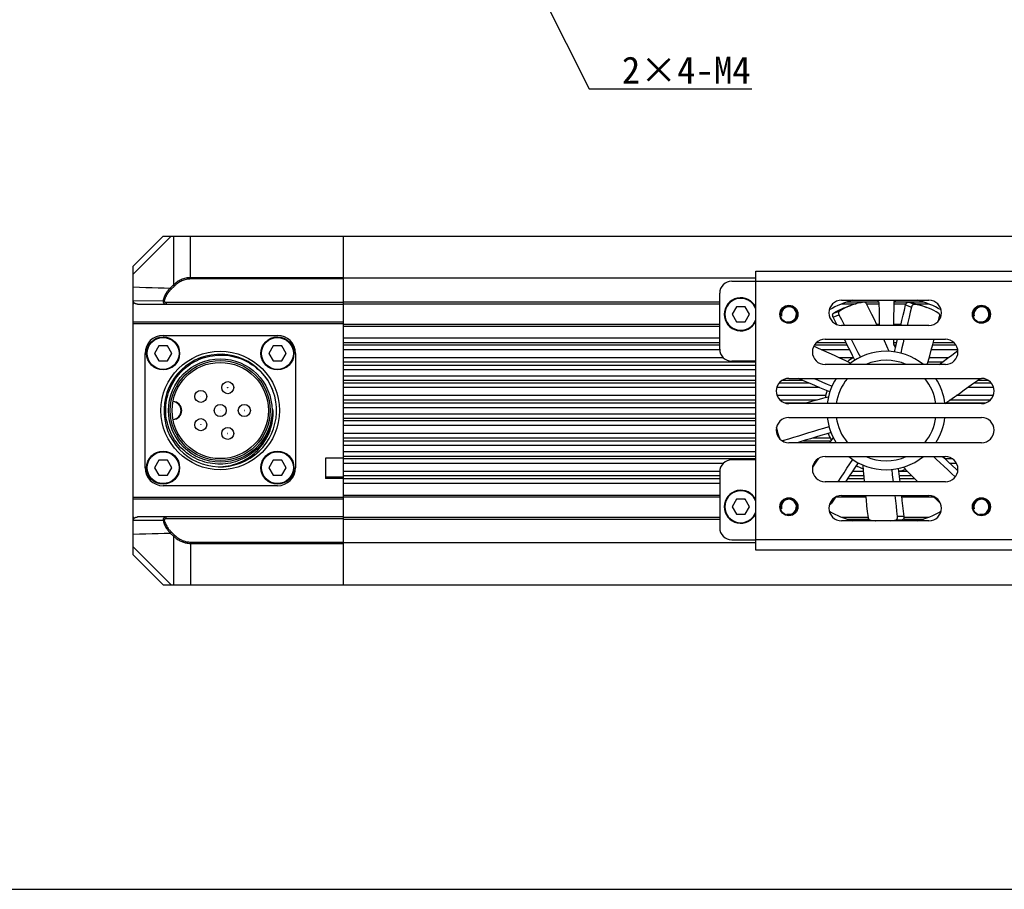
# Model space of a CAD drawing. Header units: millimetres. Extents: x -25 to 531, y 144 to 427.
# Tile 2 of 8: x 95 to 205, y 144 to 241. Entities that reach past the tile are written whole.
import ezdxf
from ezdxf.enums import TextEntityAlignment as Align

# ---------------------------------------------------------------- set-up
doc = ezdxf.new("R2010")
doc.units = ezdxf.units.MM
doc.header["$LTSCALE"] = 32.67
doc.layers.get('0').update_dxf_attribs({"linetype": 'CONTINUOUS'})
for name, color, linetype in [('00_COMPONENTS', 7, 'CONTINUOUS'), ('50_ALL_DETAILS', 7, 'CONTINUOUS'), ('DRW0001FORMAT', 7, 'CONTINUOUS')]:
    doc.layers.add(name, color=color, linetype=linetype)
doc.styles.get("Standard").update_dxf_attribs({"font": 'simfang.ttf'})
doc.dimstyles.get("Standard").update_dxf_attribs({"dimtxt": 3, "dimasz": 3, "dimexe": 2.5, "dimexo": 0.5, "dimtad": 1, "dimdsep": 46, "dimtxsty": 'STANDARD', "dimblk": '_FILLED', "dimblk1": '_FILLED', "dimblk2": '_FILLED', "dimcen": 0.09, "dimclrt": 3, "dimazin": 2, "dimtol": 1, "dimtp": 0.01, "dimtm": 0.01, "dimtfac": 1, "dimtofl": 0, "dimtmove": 0, "dimatfit": 3, "dimldrblk": '_FILLED', "dimfxl": 1, "dimtolj": 1, "dimarcsym": 0})

# ---------------------------------------------------------------- blocks, each defined once
blk = doc.blocks.new('_FILLED')
at = {"color": 0, "linetype": 'ByBlock'}
blk.add_solid([(0, 0), (-1, 0.167), (-1, -0.167)], dxfattribs=at)

msp = doc.modelspace()

# ---------------------------------------------------------------- linework, layer by layer
at = {"color": 7}
msp.add_line((-25.0005, 144.2919), (531.0131, 144.2919), dxfattribs=at)
at = {"layer": '00_COMPONENTS', "color": 7}
for p, q in [((108.0511, 213.3661), (111.3844, 216.6994)), ((111.3844, 216.6994), (213.2774, 216.6994)), ((131.3844, 178.0327), (131.3844, 216.6994)), ((108.0511, 181.3661), (108.0511, 213.3661)), ((177.0511, 181.8994), (177.0511, 212.8327)), ((177.0511, 212.8327), (205.7177, 212.8327)), ((177.0511, 212.0327), (131.3844, 212.0327)), ((174.3844, 211.6994), (177.0511, 211.6994)), ((173.0511, 204.1661), (173.0511, 210.3661)), ((186.5511, 209.5994), (196.2177, 209.5994)), ((187.6958, 209.583), (187.6908, 209.5994)), ((195.0732, 209.5829), (195.0782, 209.5994)), ((108.5592, 209.1661), (131.3844, 209.1661)), ((131.3844, 209.1994), (173.0511, 209.1994)), ((174.9033, 208.8661), (174.4221, 208.0327)), ((175.8655, 208.8661), (174.9033, 208.8661)), ((176.3466, 208.0327), (175.8655, 208.8661)), ((186.5511, 209.1994), (188.155, 209.1994)), ((187.1768, 208.8577), (186.8858, 208.7194)), ((186.9358, 208.7864), (187.5885, 209.024)), ((189.3175, 209.1994), (190.7271, 209.1994)), ((192.359, 209.1994), (193.6497, 209.1994)), ((194.8311, 209.1994), (196.2177, 209.1994)), ((195.5709, 208.9392), (195.2591, 209.0203)), ((195.3405, 209.0395), (195.9932, 208.8019)), ((174.4221, 208.0327), (174.9033, 207.1994)), ((175.8655, 207.1994), (176.3466, 208.0327)), ((186.2671, 207.9686), (186.5308, 207.4487)), ((186.5308, 207.4487), (186.8596, 206.7994)), ((197.302, 207.314), (197.4176, 207.8102)), ((131.3844, 207.1661), (108.0511, 207.1661)), ((131.3844, 206.9661), (108.0511, 206.9661)), ((131.3844, 206.9327), (173.0511, 206.9327)), ((174.9033, 207.1994), (175.8655, 207.1994)), ((196.2177, 206.7994), (186.5511, 206.7994)), ((190.4337, 206.9327), (190.7634, 206.9327)), ((192.2992, 206.9327), (193.1483, 206.9327)), ((111.3844, 205.6994), (124.0511, 205.6994)), ((184.7177, 205.2661), (198.0511, 205.2661)), ((110.9005, 204.5327), (110.4193, 203.6994)), ((111.8627, 204.5327), (110.9005, 204.5327)), ((112.3438, 203.6994), (111.8627, 204.5327)), ((123.5671, 204.5327), (123.086, 203.6994)), ((124.5294, 204.5327), (123.5671, 204.5327)), ((125.0105, 203.6994), (124.5294, 204.5327)), ((109.3844, 191.0327), (109.3844, 203.6994)), ((110.4193, 203.6994), (110.9005, 202.8661)), ((111.8627, 202.8661), (112.3438, 203.6994)), ((123.086, 203.6994), (123.5671, 202.8661)), ((124.5294, 202.8661), (125.0105, 203.6994)), ((126.0511, 203.6994), (126.0511, 191.0327)), ((110.9005, 202.8661), (111.8627, 202.8661)), ((123.5671, 202.8661), (124.5294, 202.8661)), ((177.0511, 202.8327), (174.3844, 202.8327)), ((198.0511, 202.4661), (184.7177, 202.4661)), ((180.7177, 200.9327), (202.0511, 200.9327)), ((123.4318, 199.8482), (123.5531, 199.5577)), ((123.5514, 197.469), (123.5493, 197.5003)), ((123.551, 197.4319), (123.5493, 197.5003)), ((123.5531, 197.439), (123.5514, 197.469)), ((202.0511, 198.1327), (180.7177, 198.1327)), ((123.5523, 197.3661), (123.551, 197.4319)), ((123.5547, 197.41), (123.5531, 197.439)), ((123.5561, 197.3807), (123.5547, 197.41)), ((123.5567, 197.3661), (123.5561, 197.3807)), ((180.7177, 196.5994), (202.0511, 196.5994)), ((179.4498, 194.8691), (179.3442, 195.4681)), ((179.4215, 195.1189), (179.5072, 194.8083)), ((202.0511, 193.7994), (180.7177, 193.7994)), ((129.3844, 192.0994), (129.3844, 189.8327)), ((131.3844, 192.0994), (129.3844, 192.0994)), ((184.7177, 192.2661), (198.0511, 192.2661)), ((110.9005, 191.8661), (110.4193, 191.0327)), ((110.4193, 191.0327), (110.9005, 190.1994)), ((111.8627, 191.8661), (110.9005, 191.8661)), ((112.3438, 191.0327), (111.8627, 191.8661)), ((111.8627, 190.1994), (112.3438, 191.0327)), ((123.5671, 191.8661), (123.086, 191.0327)), ((123.086, 191.0327), (123.5671, 190.1994)), ((124.5294, 191.8661), (123.5671, 191.8661)), ((125.0105, 191.0327), (124.5294, 191.8661)), ((124.5294, 190.1994), (125.0105, 191.0327)), ((177.0511, 191.8994), (174.3844, 191.8994)), ((110.9005, 190.1994), (111.8627, 190.1994)), ((123.5671, 190.1994), (124.5294, 190.1994)), ((129.3844, 190.0327), (131.3844, 190.0327)), ((131.3844, 189.8327), (129.3844, 189.8327)), ((173.0511, 190.5661), (173.0511, 184.3661)), ((124.0511, 189.0327), (111.3844, 189.0327)), ((198.0511, 189.4661), (184.7177, 189.4661)), ((108.0511, 187.7661), (131.3844, 187.7661)), ((131.3844, 187.7994), (173.0511, 187.7994)), ((185.8748, 187.7576), (185.4463, 187.1006)), ((185.9575, 187.7994), (189.2256, 187.7994)), ((186.5511, 187.9327), (196.2177, 187.9327)), ((193.1964, 187.7994), (196.7231, 187.7994)), ((108.0511, 187.5661), (131.3844, 187.5661)), ((174.9033, 187.5327), (174.4221, 186.6994)), ((174.4221, 186.6994), (174.9033, 185.8661)), ((175.8655, 187.5327), (174.9033, 187.5327)), ((176.3466, 186.6994), (175.8655, 187.5327)), ((175.8655, 185.8661), (176.3466, 186.6994)), ((131.3844, 185.5661), (108.5592, 185.5661)), ((131.3844, 185.5327), (173.0511, 185.5327)), ((174.9033, 185.8661), (175.8655, 185.8661)), ((186.5511, 185.5327), (189.4835, 185.5327)), ((193.4585, 185.5327), (196.2177, 185.5327)), ((196.2177, 185.1327), (186.5511, 185.1327)), ((187.6906, 185.1327), (187.6955, 185.1492)), ((195.073, 185.1492), (195.078, 185.1327)), ((177.0511, 182.6994), (131.3844, 182.6994)), ((174.3844, 183.0327), (177.0511, 183.0327)), ((108.0511, 181.3661), (111.3844, 178.0327)), ((205.7177, 181.8994), (177.0511, 181.8994)), ((111.3844, 178.0327), (211.4508, 178.0327))]:
    msp.add_line(p, q, dxfattribs=at)
at = {"layer": '00_COMPONENTS', "color": 4}
for p, q in [((108.0511, 212.4828), (112.2677, 216.6994)), ((112.5313, 216.6994), (112.5313, 211.2867)), ((114.4197, 211.9499), (114.4197, 216.6994)), ((131.3844, 212.0913), (114.4197, 212.0913)), ((131.3844, 211.9499), (114.4197, 211.9499)), ((177.0511, 211.6994), (205.7177, 211.6994)), ((112.5313, 211.2867), (112.1785, 210.9438)), ((112.2918, 210.8272), (112.1785, 210.9438)), ((112.6446, 211.1702), (112.2918, 210.8272)), ((112.6446, 211.1702), (112.5313, 211.2867)), ((108.0907, 209.543), (111.3818, 209.5535)), ((111.521, 209.5211), (111.3818, 209.5535)), ((111.7075, 209.3661), (111.7075, 209.1661)), ((111.7075, 209.3661), (131.3844, 209.3661)), ((131.3844, 209.3994), (173.0511, 209.3994)), ((185.6694, 208.1599), (186.3222, 208.3975)), ((187.138, 209.3994), (190.7271, 209.3994)), ((192.359, 209.3994), (195.6308, 209.3994)), ((193.6497, 209.0801), (194.3024, 208.8425)), ((194.6204, 209.136), (193.9677, 209.3736)), ((185.6144, 207.7307), (186.2671, 207.9686)), ((131.3844, 206.7327), (173.0511, 206.7327)), ((131.3844, 205.4184), (173.0511, 205.4184)), ((131.3844, 204.9186), (173.0511, 204.9186)), ((173.0511, 204.6068), (131.3844, 204.6068)), ((173.0511, 204.107), (131.3844, 204.107)), ((187.1945, 204.6068), (183.5311, 204.6068)), ((183.795, 204.9186), (187.0372, 204.9186)), ((187.4463, 204.107), (184.3332, 204.107)), ((192.3007, 204.9186), (192.6745, 204.9186)), ((192.6008, 204.6068), (192.3007, 204.6068)), ((199.4291, 204.107), (196.5011, 204.107)), ((199.2377, 204.6068), (196.6324, 204.6068)), ((196.7128, 204.9186), (198.9738, 204.9186)), ((173.4459, 203.2193), (131.3844, 203.2193)), ((187.8261, 203.2193), (186.2708, 203.2193)), ((198.3641, 203.2193), (196.2618, 203.2193)), ((177.0511, 202.7195), (131.3844, 202.7195)), ((131.3844, 202.4133), (177.0511, 202.4133)), ((131.3844, 201.9135), (177.0511, 201.9135)), ((197.695, 202.7195), (196.1241, 202.7195)), ((131.3844, 201.2186), (177.0511, 201.2186)), ((131.3844, 200.7188), (177.0511, 200.7188)), ((179.9745, 200.7188), (182.2295, 200.7188)), ((201.6216, 200.7188), (202.7943, 200.7188)), ((177.0511, 200.4126), (131.3844, 200.4126)), ((177.0511, 199.9128), (131.3844, 199.9128)), ((184.1073, 199.9128), (179.3708, 199.9128)), ((182.9439, 200.4126), (179.6292, 200.4126)), ((203.398, 199.9128), (200.5126, 199.9128)), ((203.1396, 200.4126), (201.204, 200.4126)), ((177.0511, 199.0193), (131.3844, 199.0193)), ((184.7841, 199.0193), (179.4159, 199.0193)), ((203.3528, 199.0193), (199.2502, 199.0193)), ((177.0511, 198.5195), (131.3844, 198.5195)), ((131.3844, 198.2133), (177.0511, 198.2133)), ((131.3844, 197.7135), (177.0511, 197.7135)), ((183.8095, 198.5195), (179.7533, 198.5195)), ((180.2522, 198.2133), (182.6756, 198.2133)), ((198.2346, 198.2133), (202.5166, 198.2133)), ((203.0155, 198.5195), (198.5288, 198.5195)), ((131.3844, 197.0186), (177.0511, 197.0186)), ((131.3844, 196.5188), (177.0511, 196.5188)), ((177.0511, 196.2126), (131.3844, 196.2126)), ((177.0511, 195.7128), (131.3844, 195.7128)), ((177.0511, 194.8193), (131.3844, 194.8193)), ((177.0511, 194.3195), (131.3844, 194.3195)), ((179.4499, 194.8193), (179.3708, 194.8193)), ((185.2926, 194.3195), (183.3499, 194.3195)), ((131.3844, 194.0133), (177.0511, 194.0133)), ((131.3844, 193.5135), (177.0511, 193.5135)), ((180.167, 193.9125), (180.1395, 194.0687)), ((182.3349, 194.0133), (185.3608, 194.0133)), ((131.3844, 192.8186), (177.0511, 192.8186)), ((131.3844, 192.3188), (177.0511, 192.3188)), ((177.0511, 192.0126), (131.3844, 192.0126)), ((198.8523, 192.0126), (198.0511, 192.0126)), ((173.4459, 191.5128), (131.3844, 191.5128)), ((183.6193, 191.5128), (183.4774, 191.5128)), ((199.2913, 191.5128), (198.5464, 191.5128)), ((131.3844, 189.8661), (129.3844, 189.8661)), ((173.0511, 190.6252), (131.3844, 190.6252)), ((173.0511, 190.1254), (131.3844, 190.1254)), ((131.3844, 189.8136), (173.0511, 189.8136)), ((187.2193, 189.8136), (189.0348, 189.8136)), ((189.0082, 190.1254), (187.4237, 190.1254)), ((188.9676, 190.6252), (187.7516, 190.6252)), ((193.8497, 190.6252), (192.8682, 190.6252)), ((194.3435, 190.1254), (192.9208, 190.1254)), ((192.9575, 189.8136), (194.655, 189.8136)), ((131.3844, 189.3138), (173.0511, 189.3138)), ((131.3844, 187.9994), (173.0511, 187.9994)), ((185.4463, 187.1006), (185.3235, 187.2037)), ((111.7075, 185.3661), (111.7075, 185.5661)), ((193.4585, 185.6204), (192.7638, 185.6204)), ((111.3818, 185.1786), (108.0907, 185.1892)), ((111.521, 185.2111), (111.3818, 185.1786)), ((131.3844, 185.3661), (111.7075, 185.3661)), ((131.3844, 185.3327), (173.0511, 185.3327)), ((187.138, 185.3327), (189.5612, 185.3327)), ((192.5654, 185.2359), (193.26, 185.2359)), ((193.4585, 185.3327), (195.6307, 185.3327)), ((112.2918, 183.9049), (112.1785, 183.7884)), ((112.1785, 183.7884), (112.5313, 183.4454)), ((112.2918, 183.9049), (112.6446, 183.562)), ((112.6446, 183.562), (112.5313, 183.4454)), ((112.5313, 183.4454), (112.5313, 178.0327)), ((108.0511, 182.2494), (112.2677, 178.0327)), ((114.4197, 182.7823), (114.4197, 178.0327)), ((114.4197, 182.7823), (131.3844, 182.7823)), ((114.4197, 182.6408), (131.3844, 182.6408)), ((205.7177, 183.0327), (177.0511, 183.0327))]:
    msp.add_line(p, q, dxfattribs=at)
for points in [[(114.4197, 212.0913), (114.2903, 212.0879), (114.1604, 212.0775), (114.0302, 212.06), (113.899, 212.0351), (113.7681, 212.0029), (113.6399, 211.9645), (113.5149, 211.9196), (113.393, 211.8688), (113.2766, 211.8141), (113.1658, 211.7556), (113.0605, 211.6938), (112.9624, 211.6312), (112.8715, 211.5683), (112.7875, 211.5055), (112.7116, 211.4453), (112.644, 211.3889), (112.5839, 211.336), (112.5313, 211.2867)], [(114.4197, 211.9499), (114.2977, 211.9467), (114.1757, 211.9366), (114.0535, 211.9195), (113.9304, 211.8953), (113.8071, 211.8641), (113.6867, 211.827), (113.5693, 211.7835), (113.4547, 211.7341), (113.3452, 211.6812), (113.2411, 211.6246), (113.1422, 211.5645), (113.0499, 211.504), (112.9644, 211.4432), (112.8855, 211.3821), (112.814, 211.3239), (112.7502, 211.2697), (112.6937, 211.2185), (112.6446, 211.1702)], [(108.0511, 211.0635), (108.7691, 211.0431), (109.475, 211.0229), (110.1689, 211.0029), (110.8508, 210.983), (111.5207, 210.9633), (112.1785, 210.9438)], [(112.1785, 210.9438), (112.1448, 210.9095), (112.112, 210.8753), (112.0802, 210.8412), (112.0493, 210.8071), (112.0193, 210.773), (111.9905, 210.7395), (111.9631, 210.7068), (111.9369, 210.6745), (111.9115, 210.6425), (111.887, 210.6108), (111.8634, 210.5793), (111.8399, 210.5474), (111.8167, 210.5148), (111.7937, 210.4816), (111.7707, 210.4475), (111.7476, 210.4121), (111.7245, 210.3757), (111.7013, 210.3379), (111.6782, 210.2988), (111.6551, 210.2582), (111.632, 210.2161), (111.6089, 210.1723), (111.586, 210.1268), (111.5633, 210.0794), (111.5408, 210.0301), (111.5186, 209.9787), (111.4968, 209.9252), (111.4756, 209.8694), (111.4549, 209.8113), (111.4351, 209.7507), (111.4163, 209.6875), (111.3985, 209.6218), (111.3818, 209.5535)], [(112.2918, 210.8272), (112.2592, 210.795), (112.2275, 210.7629), (112.1967, 210.7309), (112.1667, 210.6988), (112.1377, 210.6669), (112.1098, 210.6354), (112.0833, 210.6046), (112.0579, 210.5743), (112.0334, 210.5443), (112.0096, 210.5145), (111.9867, 210.4849), (111.9641, 210.4549), (111.9416, 210.4243), (111.9193, 210.3932), (111.8971, 210.361), (111.8747, 210.3278), (111.8523, 210.2936), (111.83, 210.2581), (111.8076, 210.2213), (111.7852, 210.1833), (111.7628, 210.1437), (111.7406, 210.1025), (111.7184, 210.0598), (111.6964, 210.0153), (111.6746, 209.9689), (111.6531, 209.9207), (111.6321, 209.8703), (111.6116, 209.8179), (111.5916, 209.7633), (111.5725, 209.7064), (111.5544, 209.647), (111.5373, 209.5852), (111.521, 209.5211)], [(111.3818, 209.5535), (111.3794, 209.5354), (111.3779, 209.5172), (111.3774, 209.499), (111.3779, 209.4809), (111.3794, 209.463), (111.3819, 209.4451), (111.3853, 209.4272), (111.3897, 209.4094), (111.3951, 209.392), (111.4013, 209.3749), (111.4085, 209.3582), (111.4166, 209.342), (111.4254, 209.3263), (111.4351, 209.3112), (111.4455, 209.2967), (111.4566, 209.2828), (111.4684, 209.2696), (111.4811, 209.2569), (111.4945, 209.2448), (111.5087, 209.2334), (111.5239, 209.2224), (111.5401, 209.2121), (111.5574, 209.2026), (111.5757, 209.1938), (111.5952, 209.186), (111.6157, 209.1793), (111.6372, 209.1737), (111.6597, 209.1696), (111.6832, 209.167), (111.7075, 209.1661)], [(111.521, 209.5211), (111.5196, 209.5138), (111.5188, 209.5065), (111.5185, 209.4993), (111.5188, 209.492), (111.5196, 209.4848), (111.521, 209.4777), (111.523, 209.4705), (111.5255, 209.4634), (111.5286, 209.4564), (111.5322, 209.4496), (111.5363, 209.4429), (111.5409, 209.4364), (111.546, 209.4302), (111.5515, 209.4241), (111.5575, 209.4183), (111.5638, 209.4128), (111.5706, 209.4075), (111.5778, 209.4024), (111.5855, 209.3976), (111.5937, 209.393), (111.6024, 209.3886), (111.6117, 209.3845), (111.6216, 209.3806), (111.6321, 209.3772), (111.6432, 209.3741), (111.6549, 209.3713), (111.6673, 209.3691), (111.6801, 209.3676), (111.6935, 209.3666), (111.7075, 209.3661)], [(111.7075, 185.5661), (111.6887, 185.5655), (111.6704, 185.564), (111.6527, 185.5615), (111.6357, 185.5581), (111.6193, 185.554), (111.6036, 185.5491), (111.5884, 185.5436), (111.5739, 185.5375), (111.5599, 185.5309), (111.5466, 185.5238), (111.5339, 185.5163), (111.5219, 185.5084), (111.5105, 185.5002), (111.4997, 185.4917), (111.4895, 185.483), (111.4799, 185.4742), (111.4709, 185.4652), (111.4624, 185.456), (111.4544, 185.4467), (111.4468, 185.4372), (111.4396, 185.4275), (111.4327, 185.4174), (111.4262, 185.4071), (111.42, 185.3964), (111.414, 185.3853), (111.4084, 185.3738), (111.4032, 185.3617), (111.3983, 185.3493), (111.3938, 185.3363), (111.3897, 185.3229), (111.3862, 185.309), (111.3832, 185.2946), (111.3807, 185.2797), (111.3789, 185.2643), (111.3778, 185.2483), (111.3774, 185.2317), (111.378, 185.2145), (111.3794, 185.1968), (111.3818, 185.1786)], [(111.3818, 185.1786), (111.4164, 185.0463), (111.4557, 184.9203), (111.4992, 184.8008), (111.5468, 184.6881), (111.5978, 184.5819), (111.651, 184.4813), (111.7061, 184.3862), (111.7628, 184.2967), (111.8206, 184.2119), (111.8791, 184.1316), (111.9384, 184.0559), (111.998, 183.9838), (112.0581, 183.9151), (112.1183, 183.85), (112.1785, 183.7884)], [(111.7075, 185.3661), (111.6967, 185.3658), (111.6863, 185.3652), (111.6762, 185.3642), (111.6664, 185.3629), (111.657, 185.3612), (111.648, 185.3593), (111.6393, 185.3571), (111.631, 185.3547), (111.623, 185.352), (111.6154, 185.3492), (111.6081, 185.3461), (111.6012, 185.343), (111.5947, 185.3397), (111.5885, 185.3363), (111.5827, 185.3329), (111.5772, 185.3293), (111.5721, 185.3257), (111.5672, 185.3221), (111.5626, 185.3183), (111.5582, 185.3145), (111.5541, 185.3106), (111.5502, 185.3066), (111.5464, 185.3025), (111.5429, 185.2982), (111.5395, 185.2938), (111.5362, 185.2892), (111.5332, 185.2843), (111.5304, 185.2794), (111.5279, 185.2742), (111.5255, 185.2688), (111.5235, 185.2632), (111.5218, 185.2575), (111.5204, 185.2515), (111.5194, 185.2453), (111.5187, 185.239), (111.5185, 185.2323), (111.5189, 185.2255), (111.5197, 185.2184), (111.521, 185.2111)], [(111.521, 185.2111), (111.5551, 185.0867), (111.593, 184.9683), (111.6345, 184.8561), (111.6803, 184.7502), (111.7298, 184.6504), (111.7812, 184.5558), (111.8344, 184.4665), (111.8894, 184.3824), (111.9453, 184.3027), (112.0019, 184.2273), (112.0594, 184.1562), (112.1171, 184.0885), (112.175, 184.0239), (112.2332, 183.9627), (112.2918, 183.9049)], [(108.0511, 183.6686), (108.7691, 183.689), (109.4751, 183.7092), (110.169, 183.7293), (110.8509, 183.7492), (111.5207, 183.7689), (112.1785, 183.7884)], [(112.5313, 183.4454), (112.6363, 183.3505), (112.7411, 183.2632), (112.8451, 183.1832), (112.9479, 183.1106), (113.0494, 183.0451), (113.15, 182.9855), (113.2493, 182.9319), (113.3473, 182.8839), (113.4452, 182.8406), (113.5422, 182.802), (113.6388, 182.7679), (113.7383, 182.7374), (113.8408, 182.7103), (113.9461, 182.687), (114.0565, 182.6681), (114.1727, 182.6538), (114.2938, 182.6446), (114.4197, 182.6408)], [(112.6446, 183.562), (112.7438, 183.4703), (112.8422, 183.3856), (112.9396, 183.3078), (113.0361, 183.2374), (113.1316, 183.174), (113.2262, 183.1163), (113.3195, 183.0642), (113.4117, 183.0178), (113.5037, 182.9758), (113.5948, 182.9383), (113.6857, 182.9052), (113.7792, 182.8758), (113.8756, 182.8495), (113.9746, 182.8268), (114.0783, 182.8086), (114.1874, 182.7953), (114.3012, 182.7865), (114.4197, 182.7823)]]:
    msp.add_lwpolyline(points, dxfattribs=at)
at = {"layer": '00_COMPONENTS', "color": 7}
for points in [[(108.0907, 209.543), (108.0833, 209.5011), (108.0766, 209.4593), (108.0707, 209.4175), (108.0656, 209.3756), (108.0612, 209.3337), (108.0575, 209.2918), (108.0546, 209.2499), (108.0525, 209.208), (108.0511, 209.1661)], [(108.5592, 209.1661), (108.5093, 209.1683), (108.4617, 209.1735), (108.4164, 209.1817), (108.3731, 209.1929), (108.3321, 209.2071), (108.2938, 209.2236), (108.2585, 209.2423), (108.2258, 209.2632), (108.1964, 209.2858), (108.1701, 209.3103), (108.147, 209.3365), (108.1275, 209.3639), (108.1117, 209.3925), (108.0996, 209.4222), (108.0914, 209.4522), (108.0873, 209.4822), (108.087, 209.5124), (108.0907, 209.543)], [(185.6694, 208.1599), (185.9482, 208.3284), (186.233, 208.4818), (186.524, 208.6201), (186.8215, 208.7436), (186.9358, 208.7864)], [(186.3222, 208.3975), (186.3012, 208.3816), (186.2824, 208.3632), (186.2659, 208.3421), (186.2516, 208.3181), (186.2395, 208.2916), (186.2301, 208.2632), (186.2234, 208.2331), (186.2193, 208.2012), (186.2179, 208.1685), (186.2194, 208.1351), (186.2237, 208.101), (186.2306, 208.0671), (186.2401, 208.0339), (186.2523, 208.0011), (186.2671, 207.9686)], [(186.8858, 208.7194), (186.6009, 208.566), (186.3222, 208.3975)], [(187.5885, 209.024), (187.4743, 208.9812), (187.1768, 208.8577)], [(189.04, 209.3678), (188.7172, 209.3215), (188.3993, 209.2597), (188.0863, 209.1825), (187.7779, 209.0896), (187.5885, 209.024)], [(189.3175, 209.1792), (189.2998, 209.21), (189.2808, 209.2383), (189.2604, 209.2641), (189.2385, 209.2874), (189.2153, 209.3081), (189.1914, 209.3259), (189.1668, 209.3407), (189.1415, 209.3526), (189.1161, 209.3613), (189.0908, 209.3667), (189.0655, 209.3689), (189.04, 209.3678)], [(190.4981, 206.7994), (190.4672, 206.8638), (190.1844, 207.4455), (189.8985, 208.0253), (189.6096, 208.6032), (189.3175, 209.1792)], [(193.1171, 206.7994), (193.2443, 207.3426), (193.3797, 207.9217), (193.5148, 208.5009), (193.6497, 209.0801)], [(193.6497, 209.0801), (193.6592, 209.1146), (193.671, 209.1476), (193.685, 209.1791), (193.7015, 209.2095), (193.7202, 209.2385), (193.7405, 209.2651), (193.7626, 209.2892), (193.7862, 209.3111), (193.8107, 209.3298), (193.8362, 209.3455), (193.8625, 209.3581), (193.8889, 209.3673), (193.9151, 209.3728), (193.9414, 209.3749), (193.9677, 209.3736)], [(194.3024, 208.8425), (194.1703, 208.2748), (194.0378, 207.7071), (193.9051, 207.1395), (193.8255, 206.7994)], [(193.9677, 209.3736), (194.2895, 209.3234), (194.6063, 209.2578), (194.9182, 209.1768), (195.2254, 209.0801), (195.3405, 209.0395)], [(194.6204, 209.136), (194.5941, 209.1373), (194.5679, 209.1353), (194.5417, 209.1297), (194.5153, 209.1205), (194.4889, 209.1079), (194.4635, 209.0922), (194.439, 209.0735), (194.4153, 209.0516), (194.3933, 209.0275), (194.373, 209.0009), (194.3543, 208.9719), (194.3378, 208.9416), (194.3238, 208.91), (194.312, 208.877), (194.3024, 208.8425)], [(195.2591, 209.0203), (194.9423, 209.0858), (194.6204, 209.136)], [(195.9932, 208.8019), (195.8782, 208.8426), (195.5709, 208.9392)], [(197.3261, 208.1323), (197.0491, 208.3043), (196.7659, 208.4613), (196.4764, 208.6033), (196.1804, 208.7304), (195.9932, 208.8019)], [(185.6144, 207.7307), (185.5996, 207.7633), (185.5874, 207.7961), (185.5779, 207.8293), (185.571, 207.8632), (185.5667, 207.8974), (185.5652, 207.9308), (185.5665, 207.9635), (185.5706, 207.9954), (185.5773, 208.0255), (185.5867, 208.0539), (185.5988, 208.0805), (185.6131, 208.1045), (185.6296, 208.1256), (185.6484, 208.144), (185.6694, 208.1599)], [(186.0363, 206.8987), (185.8835, 207.2003), (185.6144, 207.7307)], [(197.4176, 207.8102), (197.4239, 207.8443), (197.4275, 207.8776), (197.4285, 207.91), (197.4268, 207.9418), (197.4224, 207.9727), (197.4156, 208.0019), (197.4063, 208.0293), (197.3945, 208.0549), (197.3805, 208.0781), (197.3646, 208.0986), (197.3464, 208.1167), (197.3261, 208.1323)], [(188.0271, 202.9519), (187.76, 203.4835), (187.4926, 204.0149), (187.225, 204.5462), (186.8619, 205.2661)], [(187.6345, 205.2661), (187.8458, 204.847), (188.1081, 204.3263), (188.3702, 203.8053), (188.632, 203.2843)], [(191.8341, 203.9275), (191.5671, 204.5183), (191.2968, 205.1074), (191.223, 205.2661)], [(192.4261, 203.8685), (192.5632, 204.4474), (192.7565, 205.2661)], [(193.4652, 205.2661), (193.3716, 204.8692), (193.2375, 204.3017), (193.1032, 203.7343)], [(196.053, 202.4661), (196.1448, 202.7932), (196.3164, 203.4182), (196.4845, 204.0438), (196.649, 204.6702), (196.802, 205.2661)], [(187.5356, 202.6165), (186.9512, 202.8975), (186.3655, 203.1751), (185.7785, 203.4493), (185.1903, 203.7201), (184.6008, 203.9874), (184.0101, 204.2513), (183.4659, 204.4908)], [(197.3554, 202.4661), (197.8159, 202.8098), (198.2925, 203.1658), (198.7689, 203.522), (199.4416, 204.0257)], [(111.6715, 197.3661), (111.6753, 197.6559), (111.6929, 197.945), (111.7243, 198.2327), (111.7693, 198.5183), (111.8278, 198.8012), (111.8997, 199.0809), (111.9847, 199.3565), (112.0828, 199.6276), (112.1937, 199.8942), (112.3176, 200.156), (112.4541, 200.4121), (112.6024, 200.661), (112.7619, 200.9019), (112.9325, 201.1347), (113.1135, 201.3587), (113.3044, 201.5734), (113.5049, 201.7785), (113.7152, 201.9743), (113.9351, 202.1605), (114.164, 202.3364), (114.4014, 202.5017), (114.6471, 202.6559), (114.9004, 202.7987), (115.161, 202.9296), (115.4285, 203.0483), (115.7022, 203.1545), (115.9809, 203.2475), (116.2641, 203.3272), (116.5512, 203.3932), (116.8408, 203.4454), (117.1321, 203.4835), (117.4246, 203.5077), (117.7177, 203.5179)], [(117.7177, 203.5179), (118.0287, 203.5135), (118.3397, 203.4932), (118.6501, 203.4572), (118.9592, 203.4053), (119.266, 203.3375), (119.5689, 203.2543), (119.8671, 203.1557), (120.1598, 203.0422), (120.4457, 202.9143), (120.7237, 202.7726), (120.9934, 202.6176), (121.2545, 202.4495), (121.5058, 202.2694), (121.7473, 202.0773), (121.9796, 201.8728), (122.2026, 201.6559), (122.4151, 201.4272), (122.6163, 201.1876), (122.8057, 200.9375), (122.9827, 200.6775), (123.1463, 200.4087), (123.2961, 200.1321), (123.4318, 199.8482)], [(185.2465, 199.4221), (184.7001, 199.6576), (184.1537, 199.8929), (183.6072, 200.1279), (183.0606, 200.3626), (182.514, 200.597), (181.7297, 200.9327)], [(183.4808, 200.9327), (183.8895, 200.7573), (184.4251, 200.5269), (184.9607, 200.2964), (185.4962, 200.0655)], [(198.007, 198.1633), (198.5426, 198.529), (199.0758, 198.8974), (199.6067, 199.2687), (200.1354, 199.6427), (200.6617, 200.0195), (201.1855, 200.3991), (201.7069, 200.7814), (201.911, 200.9327)], [(185.0855, 198.8493), (184.4572, 198.6889), (183.8301, 198.525), (183.2042, 198.3578), (182.5796, 198.1871), (182.385, 198.1327)], [(117.7177, 191.4256), (117.4334, 191.4292), (117.1488, 191.4464), (116.8647, 191.4774), (116.5816, 191.5221), (116.3002, 191.5805), (116.0219, 191.6525), (115.7472, 191.7379), (115.4767, 191.8365), (115.212, 191.9478), (114.9537, 192.0712), (114.7023, 192.2065), (114.4583, 192.3533), (114.2225, 192.5108), (113.9951, 192.6788), (113.776, 192.8573), (113.5657, 193.0458), (113.3646, 193.2439), (113.1726, 193.4518), (112.9897, 193.6695), (112.817, 193.8963), (112.6551, 194.1312), (112.5044, 194.3737), (112.3653, 194.6232), (112.2384, 194.8787), (112.1241, 195.139), (112.0223, 195.4041), (111.933, 195.6741), (111.8564, 195.9487), (111.7929, 196.227), (111.7424, 196.5085), (111.7053, 196.7926), (111.6816, 197.0787), (111.6715, 197.3661)], [(123.5523, 197.3661), (123.549, 197.088), (123.5325, 196.8111), (123.5029, 196.5358), (123.4604, 196.2631), (123.4052, 195.9934), (123.3372, 195.726), (123.2565, 195.4614), (123.1632, 195.2004), (123.0572, 194.9432), (122.9385, 194.69), (122.8075, 194.4419), (122.6647, 194.2005), (122.5108, 193.9664), (122.3459, 193.74), (122.1707, 193.5219), (121.9855, 193.3127), (121.7909, 193.1127), (121.5873, 192.9225), (121.3758, 192.7427), (121.1564, 192.5734), (120.9285, 192.4141), (120.6922, 192.2649), (120.4481, 192.1267), (120.1967, 191.9996), (119.9383, 191.8841), (119.6735, 191.7807), (119.4035, 191.69), (119.1287, 191.6122), (118.8499, 191.5476), (118.5687, 191.4966), (118.2859, 191.4593), (118.0021, 191.4356), (117.7177, 191.4256)], [(117.7177, 191.1327), (118.0113, 191.1515), (118.3039, 191.1842), (118.5949, 191.2308), (118.8839, 191.2913), (119.17, 191.3656), (119.4515, 191.4533), (119.7274, 191.554), (119.9976, 191.6674), (120.261, 191.7931), (120.5171, 191.9307), (120.7655, 192.0797), (121.0059, 192.2399), (121.2377, 192.4108), (121.4607, 192.592), (121.6749, 192.7837), (121.8799, 192.9855), (122.075, 193.1968), (122.2597, 193.4171), (122.4335, 193.6457), (122.596, 193.8821), (122.7472, 194.1262), (122.8869, 194.3782), (123.0143, 194.6368), (123.1286, 194.8999), (123.2293, 195.1665), (123.3168, 195.4363), (123.3909, 195.7087), (123.4516, 195.9826), (123.499, 196.2578), (123.5332, 196.5343), (123.5542, 196.8118), (123.562, 197.0892), (123.5567, 197.3661)], [(179.3446, 195.4706), (179.3516, 195.4333), (179.4215, 195.1189)], [(180.1395, 194.0687), (180.6972, 194.2381), (181.255, 194.4072), (181.813, 194.5761), (182.3711, 194.7448), (182.9292, 194.9131), (183.4875, 195.0813), (184.0459, 195.2491), (184.6044, 195.4168), (185.163, 195.5841)], [(179.5399, 194.4447), (179.4722, 194.7492), (179.4499, 194.8691)], [(179.5072, 194.8083), (179.6088, 194.5011), (179.7173, 194.2208)], [(185.3853, 194.9308), (184.8154, 194.76), (184.2456, 194.589), (183.6759, 194.4177), (183.1063, 194.2462), (182.5368, 194.0744), (181.9675, 193.9023), (181.6276, 193.7994)], [(185.6302, 194.3885), (185.252, 193.8617), (185.2077, 193.7994)], [(179.9041, 194.0614), (179.9339, 194.0549), (179.9671, 194.0506), (180.0015, 194.0489), (180.036, 194.0498), (180.0704, 194.0534), (180.1048, 194.0597), (180.1395, 194.0687)], [(183.9948, 192.0639), (183.7705, 191.7363), (183.408, 191.2004), (183.3378, 191.0954)], [(199.1502, 190.0003), (198.7393, 190.3857), (198.3142, 190.7847), (197.8893, 191.1839), (197.4645, 191.5833), (197.0399, 191.9829), (196.7394, 192.2661)], [(197.7454, 192.2661), (197.945, 192.0782), (198.3783, 191.6707), (198.8119, 191.2635), (199.2456, 190.8564), (199.4374, 190.6765)], [(186.1673, 189.4661), (186.5084, 189.9872), (186.828, 190.4749), (187.1479, 190.9624), (187.468, 191.4498), (187.7883, 191.9371)], [(188.3786, 191.5794), (188.0517, 191.0823), (187.7252, 190.585), (187.3989, 190.0876), (186.9916, 189.4661)], [(188.9147, 191.3214), (188.9636, 190.6748), (189.0161, 190.0288), (189.0649, 189.4661)], [(192.8258, 190.9362), (192.895, 190.3453), (192.9645, 189.7544), (192.9985, 189.4661)], [(193.4024, 191.0832), (193.8555, 190.6193), (194.3109, 190.1581), (194.7687, 189.6997), (195.0046, 189.4661)], [(192.304, 189.4661), (192.2115, 190.2516), (192.1437, 190.8307)], [(189.2117, 187.9327), (189.2617, 187.4509), (189.3321, 186.8082), (189.406, 186.1662), (189.4835, 185.525)], [(192.7638, 185.6204), (192.6939, 186.1991), (192.6241, 186.7778), (192.5547, 187.3566), (192.4858, 187.9327)], [(193.1805, 187.9327), (193.2451, 187.3917), (193.316, 186.8012), (193.3871, 186.2108), (193.4585, 185.6204)], [(196.6573, 187.8617), (197.0923, 187.4499), (197.5168, 187.0526)], [(185.4463, 187.1006), (185.4256, 187.0714), (185.4032, 187.0445), (185.3792, 187.0196), (185.3534, 186.9967), (185.3259, 186.9759), (185.2977, 186.9579), (185.2687, 186.9427), (185.239, 186.9303), (185.2096, 186.921), (185.2059, 186.9202)], [(108.0511, 185.5661), (108.0525, 185.5241), (108.0546, 185.4822), (108.0575, 185.4403), (108.0612, 185.3984), (108.0656, 185.3566), (108.0707, 185.3147), (108.0766, 185.2729), (108.0833, 185.231), (108.0907, 185.1892)], [(108.0907, 185.1892), (108.087, 185.2198), (108.0873, 185.2501), (108.0915, 185.2801), (108.0997, 185.3101), (108.1118, 185.3398), (108.1276, 185.3684), (108.1471, 185.3958), (108.1702, 185.422), (108.1966, 185.4465), (108.226, 185.4691), (108.2586, 185.49), (108.294, 185.5087), (108.3323, 185.5251), (108.3733, 185.5393), (108.4165, 185.5505), (108.4618, 185.5586), (108.5094, 185.5638), (108.5592, 185.5661)], [(189.4835, 185.525), (189.4892, 185.4908), (189.4972, 185.4583), (189.5073, 185.4275), (189.5198, 185.3982), (189.5345, 185.3706), (189.5509, 185.3455), (189.569, 185.323), (189.5889, 185.303), (189.6099, 185.2859), (189.6319, 185.2721), (189.6552, 185.2614), (189.6796, 185.2536)], [(192.5654, 185.2359), (192.5906, 185.2436), (192.6145, 185.2545), (192.6372, 185.2687), (192.6589, 185.2864), (192.6793, 185.3072), (192.6979, 185.3306), (192.7145, 185.3567), (192.7293, 185.3853), (192.7417, 185.4155), (192.7517, 185.4475), (192.7594, 185.4811), (192.7645, 185.5152), (192.7669, 185.5497), (192.7667, 185.5847), (192.7638, 185.6204)], [(193.4585, 185.6204), (193.4613, 185.5847), (193.4615, 185.5497), (193.4591, 185.5152), (193.4541, 185.481), (193.4464, 185.4475), (193.4364, 185.4155), (193.4239, 185.3853), (193.4092, 185.3567), (193.3926, 185.3306), (193.374, 185.3072), (193.3536, 185.2863), (193.3319, 185.2687), (193.3092, 185.2545), (193.2852, 185.2436), (193.26, 185.2359)], [(189.6796, 185.2536), (189.9988, 185.1867), (190.3186, 185.1361), (190.3494, 185.1327)], [(191.9706, 185.1327), (192.2458, 185.1729), (192.5654, 185.2359)], [(193.26, 185.2359), (192.9405, 185.1729), (192.6653, 185.1327)]]:
    msp.add_lwpolyline(points, dxfattribs=at)
for centre, radius in [((180.7177, 208.0327), 1), ((180.7177, 208.0327), 0.9333), ((202.0511, 208.0327), 1), ((202.0511, 208.0327), 0.9333), ((111.3844, 203.6994), 1.8333), ((124.0511, 203.6994), 1.8333), ((117.7177, 197.3661), 5.7333), ((117.7177, 197.3661), 5.5333), ((117.7177, 197.3661), 5.3333), ((118.5418, 199.9022), 0.6667), ((115.5603, 198.9335), 0.6667), ((117.7177, 197.3661), 0.6667), ((120.3844, 197.3661), 0.6667), ((115.5603, 195.7987), 0.6667), ((118.5418, 194.8299), 0.6667), ((111.3844, 191.0327), 1.8333), ((124.0511, 191.0327), 1.8333), ((180.7177, 186.6994), 1), ((180.7177, 186.6994), 0.9333), ((202.0511, 186.6994), 1), ((202.0511, 186.6994), 0.9333)]:
    msp.add_circle(centre, radius, dxfattribs=at)
at = {"layer": '00_COMPONENTS', "color": 4}
for centre, radius in [((111.3844, 203.6994), 1.7667), ((124.0511, 203.6994), 1.7667), ((117.7177, 197.3661), 6.5667), ((118.5418, 199.9022), 0.00667), ((115.5603, 198.9335), 0.00667), ((117.7177, 197.3661), 0.00667), ((120.3844, 197.3661), 0.00667), ((115.5603, 195.7987), 0.00667), ((118.5418, 194.8299), 0.00667), ((111.3844, 191.0327), 1.7667), ((124.0511, 191.0327), 1.7667)]:
    msp.add_circle(centre, radius, dxfattribs=at)
at = {"layer": '00_COMPONENTS', "color": 7}
for centre, radius, start, end in [((174.3844, 210.3661), 1.3333, 90, 180), ((175.3844, 208.0327), 1.8333, 24.417144, 335.582856), ((186.5511, 208.1994), 1.4, 90, 270), ((191.3844, 197.3661), 12.7616, 106.53122, 119.042547), ((189.0612, 208.2861), 1.9513, 31.38553, 42.310968), ((193.9811, 208.1169), 2.0707, 134.259332, 141.56885), ((191.3844, 197.3661), 12.7616, 60.956889, 73.468783), ((196.2177, 208.1994), 1.4, 270, 90), ((175.3844, 208.0327), 0.9333, 117.851978, 123.234499), ((175.3844, 208.0327), 0.9333, 57.836628, 63.234499), ((-298.6704, 200.6126), 489.4747, 0.724219, 1.017241), ((282.8455, 205.9769), 90.5514, 177.831034, 179.47957), ((175.3844, 208.0327), 0.9333, 177.30059, 183.234499), ((175.3844, 208.0327), 0.9333, 357.30059, 3.234499), ((175.3844, 208.0327), 0.9333, 237.836628, 243.234499), ((175.3844, 208.0327), 0.9333, 297.851978, 303.234499), ((111.3844, 203.6994), 2, 90, 180), ((124.0511, 203.6994), 2, 0, 90), ((184.7177, 203.8661), 1.4, 90, 270), ((282.8455, 205.9769), 90.5514, 180.449786, 180.692075), ((198.0511, 203.8661), 1.4, 270, 90), ((111.3844, 203.6994), 0.9333, 117.908454, 123.565993), ((111.3844, 203.6994), 0.9333, 58.11066, 63.234499), ((124.0511, 203.6994), 0.9333, 117.908454, 123.565993), ((124.0511, 203.6994), 0.9333, 58.11066, 63.234499), ((174.3844, 204.1661), 1.3333, 180, 270), ((193.2042, 204.9248), 0.9044, 182.637187, 222.060061), ((111.3844, 203.6994), 0.9333, 177.023471, 183.565993), ((111.3844, 203.6994), 0.9333, 237.559362, 243.234499), ((117.7177, 197.3661), 6.2333, 20.894128, 20.584684), ((111.3844, 203.6994), 0.9333, 297.796251, 302.906766), ((111.3844, 203.6994), 0.9333, 357.574486, 2.906766), ((124.0511, 203.6994), 0.9333, 177.023471, 183.565993), ((124.0511, 203.6994), 0.9333, 237.559362, 243.234499), ((124.0511, 203.6994), 0.9333, 297.796251, 302.906766), ((124.0511, 203.6994), 0.9333, 357.574486, 2.906766), ((191.4858, 197.3671), 6.9029, 121.522041, 128.384123), ((191.4858, 197.3671), 6.5695, 50.926307, 129.089863), ((180.7177, 199.5327), 1.4, 90, 270), ((191.4858, 197.3671), 6.5695, 147.121404, 173.305511), ((191.4858, 197.3671), 6.5695, 6.692886, 32.8721), ((202.0511, 199.5327), 1.4, 270, 90), ((191.4858, 197.3671), 6.9029, 161.523277, 168.381655), ((112.3844, 197.3661), 1, 275.379379, 84.620621), ((112.4511, 197.3661), 1, 271.601628, 88.398607), ((191.3844, 197.3661), 6.9029, 6.377146, 7.861893), ((180.7177, 195.1994), 1.4, 90, 270), ((191.4858, 197.3671), 6.5695, 186.711108, 212.902484), ((191.4858, 197.3671), 6.5695, 327.099795, 353.28883), ((202.0511, 195.1994), 1.4, 270, 90), ((191.4858, 197.3671), 6.9029, 201.520346, 208.383661), ((184.7177, 190.8661), 1.4, 90, 270), ((191.4858, 197.3671), 6.5695, 230.950599, 309.042737), ((198.0511, 190.8661), 1.4, 270, 90), ((111.3844, 191.0327), 2, 180, 270), ((111.3844, 191.0327), 0.9333, 177.023471, 183.565993), ((111.3844, 191.0327), 0.9333, 117.908454, 123.565993), ((111.3844, 191.0327), 0.9333, 58.11066, 63.234499), ((111.3844, 191.0327), 0.9333, 357.574486, 2.906766), ((124.0511, 191.0327), 0.9333, 177.023471, 183.565993), ((124.0511, 191.0327), 0.9333, 117.908454, 123.565993), ((124.0511, 191.0327), 2, 270, 360), ((124.0511, 191.0327), 0.9333, 58.11066, 63.234499), ((124.0511, 191.0327), 0.9333, 357.574486, 2.906766), ((174.3844, 190.5661), 1.3333, 90, 180), ((327.3361, 273.9985), 165.8453, 209.832761, 209.877115), ((248.0469, 77.0302), 131.5334, 119.224008, 119.347349), ((191.3844, 197.3661), 6.9029, 242.222624, 249.313203), ((111.3844, 191.0327), 0.9333, 237.559362, 243.234499), ((111.3844, 191.0327), 0.9333, 297.796251, 302.906766), ((124.0511, 191.0327), 0.9333, 237.559362, 243.234499), ((124.0511, 191.0327), 0.9333, 297.796251, 302.906766), ((191.3844, 197.3661), 6.9029, 282.363805, 289.057664), ((175.3844, 186.6994), 1.8333, 24.417144, 335.582856), ((186.5511, 186.5327), 1.4, 90, 270), ((196.2177, 186.5327), 1.4, 270, 90), ((175.3844, 186.6994), 0.9333, 177.30059, 183.234499), ((175.3844, 186.6994), 0.9333, 117.851978, 123.234499), ((175.3844, 186.6994), 0.9333, 57.836628, 63.234499), ((175.3844, 186.6994), 0.9333, 357.30059, 3.234499), ((175.3844, 186.6994), 0.9333, 237.836628, 243.234499), ((175.3844, 186.6994), 0.9333, 297.851978, 303.234499), ((191.3844, 197.3661), 12.7616, 240.956889, 253.468783), ((191.3844, 197.3661), 12.7616, 286.53122, 299.042547), ((174.3844, 184.3661), 1.3333, 180, 270)]:
    msp.add_arc(centre, radius, start, end, dxfattribs=at)
at = {"layer": '00_COMPONENTS', "color": 4}
for centre, radius, start, end in [((175.3844, 208.0327), 1.7667, 19.019547, 340.980427), ((180.7177, 208.0327), 0.8333, 255, 195), ((202.0511, 208.0327), 0.8333, 255, 195), ((191.4858, 197.3671), 5.5695, 66.330903, 113.668251), ((191.4858, 197.3671), 5.5695, 140.183194, 172.09793), ((191.4858, 197.3671), 5.5695, 7.901668, 39.815814), ((191.4858, 197.3671), 5.5695, 187.922927, 219.843809), ((191.4858, 197.3671), 5.5695, 320.155204, 352.076582), ((191.4858, 197.3671), 5.5695, 246.383194, 293.615777), ((175.3844, 186.6994), 1.7667, 19.019547, 340.980427), ((180.7177, 186.6994), 0.8333, 255, 195), ((202.0511, 186.6994), 0.8333, 255, 195)]:
    msp.add_arc(centre, radius, start, end, dxfattribs=at)
at = {"layer": 'DRW0001FORMAT', "color": 7}
msp.add_line((-25.0005, 144.2919), (531.0131, 144.2919), dxfattribs=at)

# ---------------------------------------------------------------- texts
at = {"layer": '50_ALL_DETAILS', "color": 3}
msp.add_text('2×4-M4', height=3, dxfattribs=at).set_placement((176.4954, 233.6089), align=Align.RIGHT)

# ---------------------------------------------------------------- leaders
at = {"layer": '50_ALL_DETAILS', "color": 4}
msp.add_leader([(145.5867, 258.7905), (158.5933, 233.0448), (176.6037, 233.0455)], dimstyle='STANDARD', override={"dimtad": 0}, dxfattribs=at)

doc.saveas('drawing.dxf')
